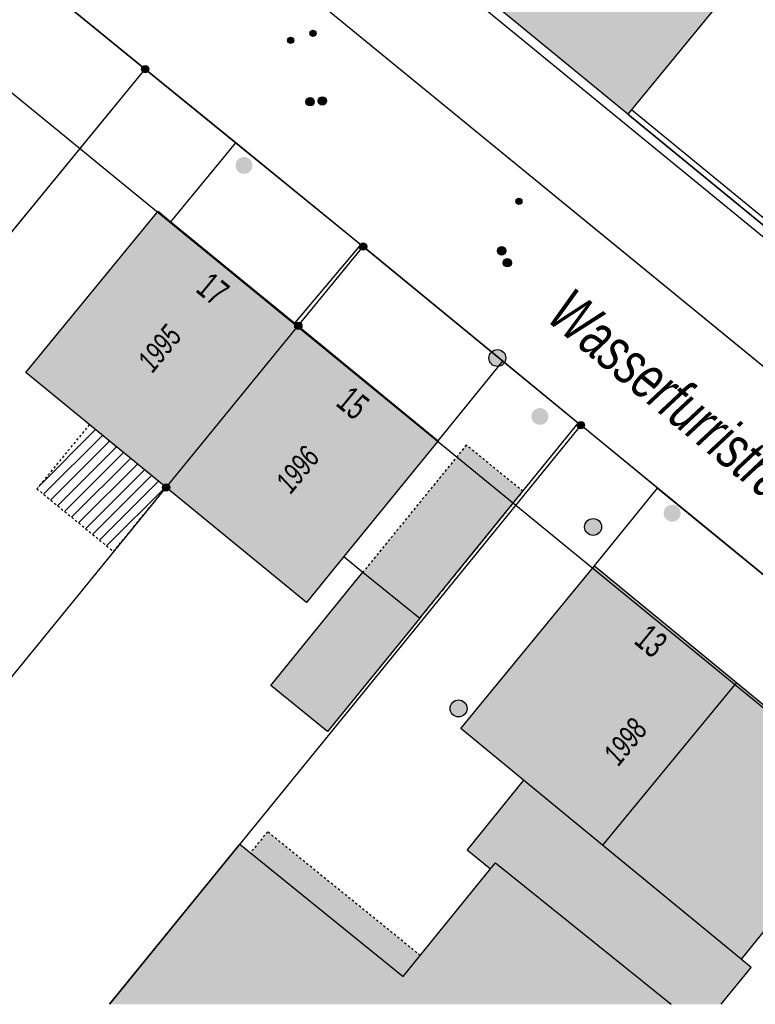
# Model space of a CAD drawing. Header units: metres. Extents: x 2695751 to 2696029, y 1260877 to 1261206.
# Tile 34 of 70: x 2695959 to 2695992, y 1260882 to 1260926. Entities that reach past the tile are written whole.
import ezdxf

# ---------------------------------------------------------------- set-up
doc = ezdxf.new("R2010")
doc.units = ezdxf.units.M
doc.header["$LTSCALE"] = 0.1
for name, pattern in [('AUSGEZOGEN', [0]), ('STRICHLINIE_S4', [0.66, 0.5, -0.16]), ('VERDECKT2_S2', [0.36, 0.2, -0.16])]:
    doc.linetypes.add(name, pattern=pattern)
for name, color, linetype in [('Aménagement du territoire_Ligne de distance', 7, 'AUSGEZOGEN'), ('Limites de bien-fonds', 7, 'AUSGEZOGEN'), ('Mensuration officielle_Bâtiments projetés', 7, 'AUSGEZOGEN'), ('Mensuration officielle_Lignes (Couverture du sol)', 7, 'AUSGEZOGEN'), ('Mensuration officielle_Noms de rues', 7, 'AUSGEZOGEN'), ("Mensuration officielle_N° d'assurance", 7, 'AUSGEZOGEN'), ('Mensuration officielle_N° de bâtiment', 7, 'AUSGEZOGEN'), ('Mensuration officielle_Surface (Objets divers)', 7, 'AUSGEZOGEN'), ('Mensuration officielle_Surfaces de bâtiments (Couverture du sol)', 7, 'AUSGEZOGEN'), ('Mensuration officielle_Surfaces de bâtiments (Objets divers)', 7, 'AUSGEZOGEN'), ('Mensuration officielle_Surfaces de bâtiments - Souterrain', 7, 'AUSGEZOGEN'), ('Points fixes eau potable', 255, 'AUSGEZOGEN'), ('Points fixes EU', 255, 'AUSGEZOGEN'), ('Points fixes gaz', 255, 'AUSGEZOGEN'), ('Points fixes mensuration officielle', 255, 'AUSGEZOGEN'), ('Points fixes réseau électrique', 255, 'AUSGEZOGEN'), ('Réseau AEW', 8, 'AUSGEZOGEN')]:
    doc.layers.add(name, color=color, linetype=linetype)
doc.styles.add('ARIAL', font='arial.ttf')

msp = doc.modelspace()

# ---------------------------------------------------------------- hatches: boundary and pattern name
at = {"layer": 'Mensuration officielle_Bâtiments projetés', "lineweight": 30, "transparency": 33554687}
h = msp.add_hatch(dxfattribs=at)
h.set_pattern_fill('SCHRAFFUR_601', color=254, scale=0.2, style=0, pattern_type=2)
h.set_pattern_definition([(45, (2695855, 1261000), (-0.5656854, 0.5656854), []), (45, (2695854.71716, 1261000.28284), (-0.5656854, 0.5656854), [])])
h.paths.add_polyline_path([(2695962.317, 1260908.124), (2695959.984, 1260905.278), (2695963.387, 1260902.489), (2695965.72, 1260905.335)], flags=0)
at = {"layer": 'Mensuration officielle_Surfaces de bâtiments (Couverture du sol)', "true_color": 0xd2d2d2, "transparency": 33554687}
for points in [[(2695986.224, 1260921.906), (2696007.393, 1260947.716), (2696017.033, 1260939.823), (2696005.194, 1260925.364), (2696011.403, 1260920.272), (2696014.127, 1260918.05), (2696016.533, 1260920.988), (2696027.452, 1260934.301), (2696027.452, 1260946.407), (2696009.733, 1260960.953), (2696004.966, 1260955.148), (2696001.096, 1260958.326), (2695991.31, 1260946.396), (2695995.09, 1260943.299), (2695990.603, 1260937.821), (2695986.83, 1260940.912), (2695979.377, 1260931.834), (2695982.245, 1260929.503), (2695980.135, 1260926.906), (2695980.467, 1260926.633)], [(2695965.72, 1260905.335), (2695971.59, 1260912.51), (2695971.435, 1260912.637), (2695965.937, 1260917.136), (2695965.364, 1260917.604), (2695959.495, 1260910.437)], [(2695971.59, 1260912.51), (2695965.72, 1260905.335), (2695971.946, 1260900.229), (2695973.606, 1260902.264), (2695977.796, 1260907.403)], [(2695991.038, 1260896.667), (2695984.736, 1260901.849), (2695984.68, 1260901.779), (2695978.798, 1260894.624), (2695981.586, 1260892.332), (2695985.099, 1260889.443)], [(2695976.991, 1260899.532), (2695974.461, 1260901.574), (2695970.368, 1260896.541), (2695972.891, 1260894.49)], [(2695991.247, 1260884.389), (2695997.084, 1260891.581), (2695997.141, 1260891.65), (2695991.038, 1260896.667), (2695985.099, 1260889.443)], [(2695963.204, 1260882.381), (2695988.138, 1260882.381), (2695980.343, 1260888.665), (2695980.122, 1260888.393), (2695977.005, 1260884.548), (2695976.249, 1260883.615), (2695969.468, 1260889.113), (2695968.994, 1260889.497)]]:
    msp.add_hatch(color=254, dxfattribs=at).paths.add_polyline_path(points)
at = {"layer": 'Mensuration officielle_Surfaces de bâtiments (Objets divers)', "true_color": 0xebebeb, "transparency": 33554687}
for points in [[(2695976.991, 1260899.532), (2695981.56, 1260905.164), (2695979.047, 1260907.213), (2695974.461, 1260901.574)], [(2695969.468, 1260889.113), (2695976.249, 1260883.615), (2695977.005, 1260884.548), (2695970.223, 1260890.045)]]:
    msp.add_hatch(color=7, dxfattribs=at).paths.add_polyline_path(points)
at = {"layer": 'Mensuration officielle_Surfaces de bâtiments - Souterrain', "true_color": 0xf5f5f5, "transparency": 33554687}
msp.add_hatch(color=7, dxfattribs=at).paths.add_polyline_path([(2695979.079, 1260889.239), (2695980.122, 1260888.393), (2695980.343, 1260888.665), (2695988.138, 1260882.381), (2695990.365, 1260882.381), (2695991.695, 1260884.021), (2695991.247, 1260884.389), (2695981.586, 1260892.332)])
at = {"layer": 'Points fixes eau potable', "transparency": 33554687}
for points in [[(2695971.994, 1260922.318), (2695972.025, 1260922.297), (2695972.061, 1260922.283), (2695972.098, 1260922.276), (2695972.136, 1260922.277), (2695972.173, 1260922.285), (2695972.207, 1260922.301), (2695972.238, 1260922.323), (2695972.264, 1260922.351), (2695972.283, 1260922.384), (2695972.295, 1260922.42), (2695972.3, 1260922.457), (2695972.298, 1260922.495), (2695972.287, 1260922.532), (2695972.27, 1260922.565), (2695972.246, 1260922.595), (2695972.217, 1260922.619), (2695972.183, 1260922.637), (2695972.147, 1260922.647), (2695972.109, 1260922.65), (2695972.071, 1260922.646), (2695972.035, 1260922.634), (2695972.003, 1260922.615), (2695971.974, 1260922.589), (2695971.952, 1260922.559), (2695971.936, 1260922.524), (2695971.927, 1260922.488), (2695971.926, 1260922.45), (2695971.933, 1260922.412), (2695971.946, 1260922.377), (2695971.967, 1260922.345)], [(2695980.75, 1260915.17), (2695980.782, 1260915.149), (2695980.818, 1260915.135), (2695980.855, 1260915.129), (2695980.893, 1260915.13), (2695980.93, 1260915.139), (2695980.964, 1260915.155), (2695980.995, 1260915.178), (2695981.02, 1260915.206), (2695981.039, 1260915.239), (2695981.051, 1260915.275), (2695981.055, 1260915.312), (2695981.052, 1260915.35), (2695981.042, 1260915.387), (2695981.024, 1260915.42), (2695981, 1260915.449), (2695980.97, 1260915.473), (2695980.937, 1260915.491), (2695980.9, 1260915.501), (2695980.862, 1260915.503), (2695980.825, 1260915.498), (2695980.789, 1260915.486), (2695980.756, 1260915.466), (2695980.728, 1260915.441), (2695980.706, 1260915.41), (2695980.69, 1260915.376), (2695980.682, 1260915.339), (2695980.681, 1260915.301), (2695980.688, 1260915.263), (2695980.702, 1260915.228), (2695980.723, 1260915.197)]]:
    msp.add_hatch(color=7, dxfattribs=at).paths.add_polyline_path(points)
at = {"layer": 'Points fixes EU', "lineweight": 25, "transparency": 33554687}
for points in [[(2695968.884, 1260919.87), (2695968.844, 1260919.806), (2695968.817, 1260919.735), (2695968.805, 1260919.66), (2695968.808, 1260919.584), (2695968.826, 1260919.511), (2695968.859, 1260919.442), (2695968.905, 1260919.382), (2695968.962, 1260919.332), (2695969.028, 1260919.295), (2695969.1, 1260919.271), (2695969.176, 1260919.263), (2695969.251, 1260919.27), (2695969.324, 1260919.292), (2695969.391, 1260919.328), (2695969.449, 1260919.377), (2695969.496, 1260919.437), (2695969.53, 1260919.505), (2695969.549, 1260919.578), (2695969.554, 1260919.654), (2695969.543, 1260919.729), (2695969.517, 1260919.8), (2695969.477, 1260919.865), (2695969.426, 1260919.92), (2695969.364, 1260919.964), (2695969.294, 1260919.995), (2695969.22, 1260920.011), (2695969.144, 1260920.011), (2695969.07, 1260919.997), (2695969, 1260919.967), (2695968.937, 1260919.925)], [(2695982.605, 1260908.256), (2695982.646, 1260908.32), (2695982.673, 1260908.391), (2695982.686, 1260908.466), (2695982.684, 1260908.541), (2695982.666, 1260908.615), (2695982.634, 1260908.684), (2695982.588, 1260908.745), (2695982.532, 1260908.795), (2695982.466, 1260908.833), (2695982.394, 1260908.857), (2695982.319, 1260908.866), (2695982.243, 1260908.86), (2695982.17, 1260908.838), (2695982.103, 1260908.802), (2695982.045, 1260908.754), (2695981.997, 1260908.695), (2695981.963, 1260908.627), (2695981.942, 1260908.554), (2695981.937, 1260908.479), (2695981.947, 1260908.403), (2695981.973, 1260908.332), (2695982.012, 1260908.267), (2695982.063, 1260908.211), (2695982.124, 1260908.166), (2695982.194, 1260908.135), (2695982.268, 1260908.119), (2695982.343, 1260908.117), (2695982.418, 1260908.131), (2695982.488, 1260908.16), (2695982.551, 1260908.202)], [(2695988.47, 1260903.948), (2695988.513, 1260904.011), (2695988.542, 1260904.081), (2695988.557, 1260904.155), (2695988.557, 1260904.231), (2695988.541, 1260904.305), (2695988.511, 1260904.375), (2695988.467, 1260904.437), (2695988.412, 1260904.489), (2695988.347, 1260904.529), (2695988.276, 1260904.555), (2695988.201, 1260904.566), (2695988.125, 1260904.561), (2695988.052, 1260904.542), (2695987.984, 1260904.508), (2695987.924, 1260904.461), (2695987.875, 1260904.403), (2695987.839, 1260904.337), (2695987.816, 1260904.264), (2695987.809, 1260904.189), (2695987.817, 1260904.113), (2695987.84, 1260904.041), (2695987.877, 1260903.975), (2695987.927, 1260903.918), (2695987.987, 1260903.872), (2695988.056, 1260903.839), (2695988.129, 1260903.82), (2695988.205, 1260903.817), (2695988.28, 1260903.829), (2695988.351, 1260903.855), (2695988.415, 1260903.896)]]:
    msp.add_hatch(color=7, dxfattribs=at).paths.add_polyline_path(points)
at = {"layer": 'Points fixes EU', "transparency": 33554687}
for points in [[(2695985.05, 1260903.58), (2695985.042, 1260903.655), (2695985.02, 1260903.728), (2695984.983, 1260903.794), (2695984.933, 1260903.851), (2695984.873, 1260903.898), (2695984.805, 1260903.931), (2695984.732, 1260903.95), (2695984.656, 1260903.954), (2695984.581, 1260903.943), (2695984.51, 1260903.916), (2695984.445, 1260903.876), (2695984.39, 1260903.824), (2695984.347, 1260903.762), (2695984.317, 1260903.692), (2695984.302, 1260903.618), (2695984.302, 1260903.542), (2695984.317, 1260903.467), (2695984.347, 1260903.398), (2695984.39, 1260903.335), (2695984.445, 1260903.283), (2695984.51, 1260903.243), (2695984.581, 1260903.217), (2695984.656, 1260903.205), (2695984.732, 1260903.209), (2695984.805, 1260903.228), (2695984.873, 1260903.261), (2695984.933, 1260903.308), (2695984.983, 1260903.365), (2695985.02, 1260903.432), (2695985.042, 1260903.504)], [(2695978.985, 1260895.274), (2695979.029, 1260895.335), (2695979.06, 1260895.405), (2695979.076, 1260895.479), (2695979.077, 1260895.555), (2695979.063, 1260895.629), (2695979.034, 1260895.699), (2695978.991, 1260895.762), (2695978.937, 1260895.815), (2695978.873, 1260895.856), (2695978.802, 1260895.883), (2695978.728, 1260895.896), (2695978.652, 1260895.893), (2695978.578, 1260895.875), (2695978.509, 1260895.842), (2695978.449, 1260895.797), (2695978.399, 1260895.74), (2695978.361, 1260895.674), (2695978.337, 1260895.602), (2695978.329, 1260895.527), (2695978.335, 1260895.451), (2695978.357, 1260895.378), (2695978.393, 1260895.311), (2695978.442, 1260895.253), (2695978.501, 1260895.206), (2695978.569, 1260895.172), (2695978.642, 1260895.152), (2695978.718, 1260895.147), (2695978.793, 1260895.157), (2695978.864, 1260895.183), (2695978.929, 1260895.222)]]:
    msp.add_hatch(color=7, dxfattribs=at).paths.add_polyline_path(points)
at = {"layer": 'Points fixes gaz', "transparency": 33554687}
for points in [[(2695972.541, 1260922.353), (2695972.573, 1260922.333), (2695972.608, 1260922.319), (2695972.645, 1260922.313), (2695972.683, 1260922.314), (2695972.72, 1260922.323), (2695972.754, 1260922.34), (2695972.785, 1260922.363), (2695972.81, 1260922.391), (2695972.828, 1260922.424), (2695972.84, 1260922.46), (2695972.844, 1260922.498), (2695972.841, 1260922.536), (2695972.83, 1260922.572), (2695972.812, 1260922.605), (2695972.788, 1260922.634), (2695972.758, 1260922.658), (2695972.724, 1260922.675), (2695972.687, 1260922.685), (2695972.65, 1260922.687), (2695972.612, 1260922.682), (2695972.576, 1260922.669), (2695972.544, 1260922.65), (2695972.516, 1260922.624), (2695972.494, 1260922.593), (2695972.479, 1260922.558), (2695972.471, 1260922.521), (2695972.47, 1260922.483), (2695972.477, 1260922.446), (2695972.492, 1260922.411), (2695972.513, 1260922.379)], [(2695980.498, 1260915.698), (2695980.53, 1260915.677), (2695980.566, 1260915.663), (2695980.603, 1260915.657), (2695980.641, 1260915.658), (2695980.678, 1260915.667), (2695980.712, 1260915.683), (2695980.743, 1260915.706), (2695980.768, 1260915.734), (2695980.787, 1260915.767), (2695980.799, 1260915.803), (2695980.803, 1260915.84), (2695980.8, 1260915.878), (2695980.79, 1260915.915), (2695980.772, 1260915.948), (2695980.748, 1260915.977), (2695980.718, 1260916.001), (2695980.684, 1260916.019), (2695980.648, 1260916.029), (2695980.61, 1260916.031), (2695980.572, 1260916.026), (2695980.537, 1260916.014), (2695980.504, 1260915.994), (2695980.476, 1260915.969), (2695980.454, 1260915.938), (2695980.438, 1260915.903), (2695980.43, 1260915.866), (2695980.429, 1260915.829), (2695980.436, 1260915.791), (2695980.45, 1260915.756), (2695980.471, 1260915.725)]]:
    msp.add_hatch(color=7, dxfattribs=at).paths.add_polyline_path(points)
at = {"layer": 'Points fixes mensuration officielle', "transparency": 33554687}
for points in [[(2695964.952, 1260923.91), (2695964.949, 1260923.943), (2695964.939, 1260923.974), (2695964.923, 1260924.003), (2695964.902, 1260924.028), (2695964.876, 1260924.048), (2695964.846, 1260924.062), (2695964.815, 1260924.071), (2695964.782, 1260924.072), (2695964.749, 1260924.067), (2695964.718, 1260924.056), (2695964.691, 1260924.039), (2695964.667, 1260924.016), (2695964.648, 1260923.989), (2695964.635, 1260923.959), (2695964.628, 1260923.926), (2695964.628, 1260923.894), (2695964.635, 1260923.861), (2695964.648, 1260923.831), (2695964.667, 1260923.804), (2695964.691, 1260923.781), (2695964.718, 1260923.764), (2695964.749, 1260923.753), (2695964.782, 1260923.748), (2695964.815, 1260923.749), (2695964.846, 1260923.758), (2695964.876, 1260923.772), (2695964.902, 1260923.792), (2695964.923, 1260923.817), (2695964.939, 1260923.846), (2695964.949, 1260923.877)], [(2695974.632, 1260916.03), (2695974.629, 1260916.063), (2695974.619, 1260916.094), (2695974.603, 1260916.123), (2695974.582, 1260916.148), (2695974.556, 1260916.168), (2695974.526, 1260916.182), (2695974.495, 1260916.191), (2695974.462, 1260916.192), (2695974.429, 1260916.187), (2695974.398, 1260916.176), (2695974.371, 1260916.159), (2695974.347, 1260916.136), (2695974.328, 1260916.109), (2695974.315, 1260916.079), (2695974.308, 1260916.046), (2695974.308, 1260916.014), (2695974.315, 1260915.981), (2695974.328, 1260915.951), (2695974.347, 1260915.924), (2695974.371, 1260915.901), (2695974.398, 1260915.884), (2695974.429, 1260915.873), (2695974.462, 1260915.868), (2695974.495, 1260915.869), (2695974.526, 1260915.878), (2695974.556, 1260915.892), (2695974.582, 1260915.912), (2695974.603, 1260915.937), (2695974.619, 1260915.966), (2695974.629, 1260915.997)], [(2695971.752, 1260912.51), (2695971.749, 1260912.543), (2695971.739, 1260912.574), (2695971.723, 1260912.603), (2695971.702, 1260912.628), (2695971.676, 1260912.648), (2695971.646, 1260912.662), (2695971.615, 1260912.671), (2695971.582, 1260912.672), (2695971.549, 1260912.667), (2695971.518, 1260912.656), (2695971.491, 1260912.639), (2695971.467, 1260912.616), (2695971.448, 1260912.589), (2695971.435, 1260912.559), (2695971.428, 1260912.526), (2695971.428, 1260912.494), (2695971.435, 1260912.461), (2695971.448, 1260912.431), (2695971.467, 1260912.404), (2695971.491, 1260912.381), (2695971.518, 1260912.364), (2695971.549, 1260912.353), (2695971.582, 1260912.348), (2695971.615, 1260912.349), (2695971.646, 1260912.358), (2695971.676, 1260912.372), (2695971.702, 1260912.392), (2695971.723, 1260912.417), (2695971.739, 1260912.446), (2695971.749, 1260912.477)], [(2695984.292, 1260908.1), (2695984.289, 1260908.133), (2695984.279, 1260908.164), (2695984.263, 1260908.193), (2695984.242, 1260908.218), (2695984.216, 1260908.238), (2695984.186, 1260908.252), (2695984.155, 1260908.261), (2695984.122, 1260908.262), (2695984.089, 1260908.257), (2695984.058, 1260908.246), (2695984.031, 1260908.229), (2695984.007, 1260908.206), (2695983.988, 1260908.179), (2695983.975, 1260908.149), (2695983.968, 1260908.116), (2695983.968, 1260908.084), (2695983.975, 1260908.051), (2695983.988, 1260908.021), (2695984.007, 1260907.994), (2695984.031, 1260907.971), (2695984.058, 1260907.954), (2695984.089, 1260907.943), (2695984.122, 1260907.938), (2695984.155, 1260907.939), (2695984.186, 1260907.948), (2695984.216, 1260907.962), (2695984.242, 1260907.982), (2695984.263, 1260908.007), (2695984.279, 1260908.036), (2695984.289, 1260908.067)], [(2695965.882, 1260905.335), (2695965.879, 1260905.368), (2695965.869, 1260905.399), (2695965.853, 1260905.428), (2695965.832, 1260905.453), (2695965.806, 1260905.473), (2695965.776, 1260905.487), (2695965.745, 1260905.496), (2695965.712, 1260905.497), (2695965.679, 1260905.492), (2695965.648, 1260905.481), (2695965.621, 1260905.464), (2695965.597, 1260905.441), (2695965.578, 1260905.414), (2695965.565, 1260905.384), (2695965.558, 1260905.351), (2695965.558, 1260905.319), (2695965.565, 1260905.286), (2695965.578, 1260905.256), (2695965.597, 1260905.229), (2695965.621, 1260905.206), (2695965.648, 1260905.189), (2695965.679, 1260905.178), (2695965.712, 1260905.173), (2695965.745, 1260905.174), (2695965.776, 1260905.183), (2695965.806, 1260905.197), (2695965.832, 1260905.217), (2695965.853, 1260905.242), (2695965.869, 1260905.271), (2695965.879, 1260905.302)]]:
    msp.add_hatch(color=7, dxfattribs=at).paths.add_polyline_path(points)
at = {"layer": 'Points fixes réseau électrique', "transparency": 33554687}
msp.add_hatch(color=7, dxfattribs=at).paths.add_polyline_path([(2695980.798, 1260911.126), (2695980.782, 1260911.2), (2695980.751, 1260911.27), (2695980.707, 1260911.331), (2695980.651, 1260911.383), (2695980.586, 1260911.422), (2695980.515, 1260911.447), (2695980.44, 1260911.458), (2695980.364, 1260911.453), (2695980.291, 1260911.433), (2695980.223, 1260911.398), (2695980.164, 1260911.351), (2695980.115, 1260911.293), (2695980.079, 1260911.226), (2695980.058, 1260911.153), (2695980.051, 1260911.078), (2695980.06, 1260911.002), (2695980.084, 1260910.93), (2695980.121, 1260910.864), (2695980.172, 1260910.808), (2695980.232, 1260910.762), (2695980.301, 1260910.73), (2695980.375, 1260910.712), (2695980.45, 1260910.709), (2695980.525, 1260910.721), (2695980.596, 1260910.749), (2695980.66, 1260910.79), (2695980.714, 1260910.843), (2695980.756, 1260910.906), (2695980.785, 1260910.976), (2695980.8, 1260911.05)])
at = {"layer": 'Réseau AEW', "transparency": 33554687}
for points in [[(2695972.103, 1260925.501), (2695972.103, 1260925.487), (2695972.105, 1260925.473), (2695972.109, 1260925.46), (2695972.114, 1260925.447), (2695972.12, 1260925.434), (2695972.127, 1260925.422), (2695972.136, 1260925.411), (2695972.145, 1260925.401), (2695972.156, 1260925.392), (2695972.167, 1260925.384), (2695972.179, 1260925.378), (2695972.192, 1260925.372), (2695972.206, 1260925.368), (2695972.219, 1260925.365), (2695972.233, 1260925.364), (2695972.247, 1260925.364), (2695972.261, 1260925.365), (2695972.274, 1260925.368), (2695972.288, 1260925.372), (2695972.301, 1260925.378), (2695972.313, 1260925.384), (2695972.324, 1260925.392), (2695972.335, 1260925.401), (2695972.344, 1260925.411), (2695972.353, 1260925.422), (2695972.36, 1260925.434), (2695972.366, 1260925.447), (2695972.371, 1260925.46), (2695972.375, 1260925.473), (2695972.377, 1260925.487), (2695972.377, 1260925.501), (2695972.377, 1260925.515), (2695972.375, 1260925.529), (2695972.371, 1260925.542), (2695972.366, 1260925.555), (2695972.36, 1260925.568), (2695972.353, 1260925.58), (2695972.344, 1260925.591), (2695972.335, 1260925.601), (2695972.324, 1260925.61), (2695972.313, 1260925.618), (2695972.301, 1260925.624), (2695972.288, 1260925.63), (2695972.274, 1260925.634), (2695972.261, 1260925.637), (2695972.247, 1260925.638), (2695972.233, 1260925.638), (2695972.219, 1260925.637), (2695972.206, 1260925.634), (2695972.192, 1260925.63), (2695972.179, 1260925.624), (2695972.167, 1260925.618), (2695972.156, 1260925.61), (2695972.145, 1260925.601), (2695972.136, 1260925.591), (2695972.127, 1260925.58), (2695972.12, 1260925.568), (2695972.114, 1260925.555), (2695972.109, 1260925.542), (2695972.105, 1260925.529), (2695972.103, 1260925.515)], [(2695971.112, 1260925.196), (2695971.112, 1260925.182), (2695971.114, 1260925.168), (2695971.118, 1260925.155), (2695971.123, 1260925.142), (2695971.129, 1260925.129), (2695971.136, 1260925.117), (2695971.145, 1260925.106), (2695971.154, 1260925.096), (2695971.165, 1260925.087), (2695971.176, 1260925.079), (2695971.188, 1260925.073), (2695971.201, 1260925.067), (2695971.215, 1260925.063), (2695971.228, 1260925.06), (2695971.242, 1260925.059), (2695971.256, 1260925.059), (2695971.27, 1260925.06), (2695971.283, 1260925.063), (2695971.297, 1260925.067), (2695971.31, 1260925.073), (2695971.322, 1260925.079), (2695971.333, 1260925.087), (2695971.344, 1260925.096), (2695971.353, 1260925.106), (2695971.362, 1260925.117), (2695971.369, 1260925.129), (2695971.375, 1260925.142), (2695971.38, 1260925.155), (2695971.384, 1260925.168), (2695971.386, 1260925.182), (2695971.386, 1260925.196), (2695971.386, 1260925.21), (2695971.384, 1260925.224), (2695971.38, 1260925.237), (2695971.375, 1260925.25), (2695971.369, 1260925.263), (2695971.362, 1260925.275), (2695971.353, 1260925.286), (2695971.344, 1260925.296), (2695971.333, 1260925.305), (2695971.322, 1260925.313), (2695971.31, 1260925.319), (2695971.297, 1260925.325), (2695971.283, 1260925.329), (2695971.27, 1260925.332), (2695971.256, 1260925.333), (2695971.242, 1260925.333), (2695971.228, 1260925.332), (2695971.215, 1260925.329), (2695971.201, 1260925.325), (2695971.188, 1260925.319), (2695971.176, 1260925.313), (2695971.165, 1260925.305), (2695971.154, 1260925.296), (2695971.145, 1260925.286), (2695971.136, 1260925.275), (2695971.129, 1260925.263), (2695971.123, 1260925.25), (2695971.118, 1260925.237), (2695971.114, 1260925.224), (2695971.112, 1260925.21)], [(2695981.245, 1260918.044), (2695981.245, 1260918.03), (2695981.247, 1260918.016), (2695981.251, 1260918.003), (2695981.256, 1260917.99), (2695981.262, 1260917.977), (2695981.269, 1260917.965), (2695981.278, 1260917.954), (2695981.287, 1260917.944), (2695981.298, 1260917.935), (2695981.309, 1260917.927), (2695981.321, 1260917.921), (2695981.334, 1260917.915), (2695981.348, 1260917.911), (2695981.361, 1260917.908), (2695981.375, 1260917.907), (2695981.389, 1260917.907), (2695981.403, 1260917.908), (2695981.416, 1260917.911), (2695981.43, 1260917.915), (2695981.443, 1260917.921), (2695981.455, 1260917.927), (2695981.466, 1260917.935), (2695981.477, 1260917.944), (2695981.486, 1260917.954), (2695981.495, 1260917.965), (2695981.502, 1260917.977), (2695981.508, 1260917.99), (2695981.513, 1260918.003), (2695981.517, 1260918.016), (2695981.519, 1260918.03), (2695981.519, 1260918.044), (2695981.519, 1260918.058), (2695981.517, 1260918.072), (2695981.513, 1260918.085), (2695981.508, 1260918.098), (2695981.502, 1260918.111), (2695981.495, 1260918.123), (2695981.486, 1260918.134), (2695981.477, 1260918.144), (2695981.466, 1260918.153), (2695981.455, 1260918.161), (2695981.443, 1260918.167), (2695981.43, 1260918.173), (2695981.416, 1260918.177), (2695981.403, 1260918.18), (2695981.389, 1260918.181), (2695981.375, 1260918.181), (2695981.361, 1260918.18), (2695981.348, 1260918.177), (2695981.334, 1260918.173), (2695981.321, 1260918.167), (2695981.309, 1260918.161), (2695981.298, 1260918.153), (2695981.287, 1260918.144), (2695981.278, 1260918.134), (2695981.269, 1260918.123), (2695981.262, 1260918.111), (2695981.256, 1260918.098), (2695981.251, 1260918.085), (2695981.247, 1260918.072), (2695981.245, 1260918.058)], [(2695981.382, 1260918.181), (2695981.368, 1260918.181), (2695981.354, 1260918.179), (2695981.341, 1260918.175), (2695981.328, 1260918.17), (2695981.315, 1260918.164), (2695981.303, 1260918.157), (2695981.292, 1260918.148), (2695981.282, 1260918.139), (2695981.273, 1260918.128), (2695981.265, 1260918.117), (2695981.259, 1260918.105), (2695981.253, 1260918.092), (2695981.249, 1260918.078), (2695981.246, 1260918.065), (2695981.245, 1260918.051), (2695981.245, 1260918.037), (2695981.246, 1260918.023), (2695981.249, 1260918.01), (2695981.253, 1260917.996), (2695981.259, 1260917.983), (2695981.265, 1260917.971), (2695981.273, 1260917.96), (2695981.282, 1260917.949), (2695981.292, 1260917.94), (2695981.303, 1260917.931), (2695981.315, 1260917.924), (2695981.328, 1260917.918), (2695981.341, 1260917.913), (2695981.354, 1260917.909), (2695981.368, 1260917.907), (2695981.382, 1260917.907), (2695981.396, 1260917.907), (2695981.41, 1260917.909), (2695981.423, 1260917.913), (2695981.436, 1260917.918), (2695981.449, 1260917.924), (2695981.461, 1260917.931), (2695981.472, 1260917.94), (2695981.482, 1260917.949), (2695981.491, 1260917.96), (2695981.499, 1260917.971), (2695981.505, 1260917.983), (2695981.511, 1260917.996), (2695981.515, 1260918.01), (2695981.518, 1260918.023), (2695981.519, 1260918.037), (2695981.519, 1260918.051), (2695981.518, 1260918.065), (2695981.515, 1260918.078), (2695981.511, 1260918.092), (2695981.505, 1260918.105), (2695981.499, 1260918.117), (2695981.491, 1260918.128), (2695981.482, 1260918.139), (2695981.472, 1260918.148), (2695981.461, 1260918.157), (2695981.449, 1260918.164), (2695981.436, 1260918.17), (2695981.423, 1260918.175), (2695981.41, 1260918.179), (2695981.396, 1260918.181)]]:
    msp.add_hatch(color=1, dxfattribs=at).paths.add_polyline_path(points)

# ---------------------------------------------------------------- linework, layer by layer
at = {"layer": 'Aménagement du territoire_Ligne de distance', "color": 7, "linetype": 'AUSGEZOGEN', "transparency": 33554687}
for points in [[(2696027.452, 1260946.743), (2695987.59, 1260979.4), (2695957.81, 1260944.66), (2696008.61, 1260903.06), (2696027.452, 1260887.642)], [(2696008.304, 1260882.381), (2695998.35, 1260890.53), (2695947.27, 1260932.35), (2695926.54, 1260908.15), (2695905.69, 1260883.84), (2695907.543, 1260882.381)]]:
    msp.add_lwpolyline(points, dxfattribs=at)
at = {"layer": 'Limites de bien-fonds', "color": 7, "linetype": 'AUSGEZOGEN', "transparency": 33554687}
for p, q in [((2695949.41, 1260936.48), (2695964.79, 1260923.91)), ((2695968.57, 1260930.09), (2696003.98, 1260901.096)), ((2695952.01, 1260908.31), (2695964.79, 1260923.91)), ((2695964.79, 1260923.91), (2695974.47, 1260916.03)), ((2695974.47, 1260916.03), (2695984.13, 1260908.1)), ((2695984.13, 1260908.1), (2695963.205, 1260882.381)), ((2696003.44, 1260892.27), (2695984.13, 1260908.1))]:
    msp.add_line(p, q, dxfattribs=at)
msp.add_lwpolyline([(2695951.345, 1260887.779), (2695956.14, 1260893.58), (2695965.72, 1260905.335), (2695971.59, 1260912.51), (2695974.47, 1260916.03)], dxfattribs=at)
at = {"layer": 'Mensuration officielle_Bâtiments projetés', "color": 8, "linetype": 'STRICHLINIE_S4', "transparency": 33554687}
msp.add_lwpolyline([(2695962.317, 1260908.124), (2695959.984, 1260905.278), (2695963.387, 1260902.489), (2695965.72, 1260905.335), (2695962.317, 1260908.124)], close=True, dxfattribs=at)
at = {"layer": 'Mensuration officielle_Lignes (Couverture du sol)', "color": 7, "linetype": 'AUSGEZOGEN', "transparency": 33554687}
for p, q in [((2695964.79, 1260923.91), (2695957.962, 1260929.49)), ((2695986.224, 1260921.906), (2695980.467, 1260926.633)), ((2695968.811, 1260920.637), (2695964.79, 1260923.91)), ((2695965.937, 1260917.136), (2695968.811, 1260920.637)), ((2695974.365, 1260916.116), (2695968.811, 1260920.637)), ((2695965.937, 1260917.136), (2695971.435, 1260912.637)), ((2695971.435, 1260912.637), (2695974.365, 1260916.116)), ((2695965.72, 1260905.335), (2695971.59, 1260912.51)), ((2695971.435, 1260912.637), (2695971.59, 1260912.51)), ((2695971.59, 1260912.51), (2695977.796, 1260907.403)), ((2695977.796, 1260907.403), (2695980.674, 1260910.937)), ((2695984.016, 1260908.193), (2695980.674, 1260910.937)), ((2695977.796, 1260907.403), (2695973.606, 1260902.264)), ((2695984.736, 1260901.849), (2695987.535, 1260905.309)), ((2695987.535, 1260905.309), (2696003.44, 1260892.27)), ((2695973.606, 1260902.264), (2695974.461, 1260901.574)), ((2695984.736, 1260901.849), (2695991.038, 1260896.667)), ((2695974.461, 1260901.574), (2695976.991, 1260899.532)), ((2695991.038, 1260896.667), (2695985.099, 1260889.443)), ((2695991.247, 1260884.389), (2695985.099, 1260889.443))]:
    msp.add_line(p, q, dxfattribs=at)
for points in [[(2696027.452, 1260934.301), (2696016.533, 1260920.988), (2696014.127, 1260918.05), (2696011.403, 1260920.272), (2696005.194, 1260925.364), (2696017.033, 1260939.823), (2696007.393, 1260947.716), (2695986.224, 1260921.906)], [(2696002.603, 1260902.223), (2695968.57, 1260930.09), (2695954.27, 1260941.85)], [(2695954.472, 1260916.849), (2695957.133, 1260914.563), (2695964.79, 1260923.91)], [(2696001.737, 1260907.595), (2696001.896, 1260907.788), (2696002.519, 1260908.548), (2695986.224, 1260921.906)], [(2695965.72, 1260905.335), (2695959.495, 1260910.437), (2695965.364, 1260917.604), (2695965.937, 1260917.136)], [(2695980.674, 1260910.937), (2695974.47, 1260916.03), (2695974.365, 1260916.116)], [(2695976.991, 1260899.532), (2695981.56, 1260905.164), (2695984.016, 1260908.193)], [(2695987.535, 1260905.309), (2695984.13, 1260908.1), (2695984.016, 1260908.193)], [(2695973.606, 1260902.264), (2695971.946, 1260900.229), (2695965.72, 1260905.335)], [(2695985.099, 1260889.443), (2695981.586, 1260892.332), (2695978.798, 1260894.624), (2695984.68, 1260901.779), (2695984.736, 1260901.849)], [(2695976.991, 1260899.532), (2695972.891, 1260894.49), (2695970.368, 1260896.541), (2695974.461, 1260901.574)], [(2695991.038, 1260896.667), (2695997.141, 1260891.65), (2695997.084, 1260891.581), (2695991.247, 1260884.389)], [(2695963.204, 1260882.381), (2695968.994, 1260889.497), (2695969.468, 1260889.113), (2695976.249, 1260883.615), (2695977.005, 1260884.548), (2695980.122, 1260888.393), (2695980.343, 1260888.665), (2695988.138, 1260882.381)], [(2695990.365, 1260882.381), (2695991.695, 1260884.021), (2695991.247, 1260884.389)]]:
    msp.add_lwpolyline(points, dxfattribs=at)
at = {"layer": 'Mensuration officielle_Surface (Objets divers)', "color": 7, "linetype": 'AUSGEZOGEN', "transparency": 33554687}
for p, q in [((2695974.461, 1260901.574), (2695976.991, 1260899.532)), ((2695991.247, 1260884.389), (2695981.586, 1260892.332)), ((2695980.122, 1260888.393), (2695980.343, 1260888.665)), ((2695980.343, 1260888.665), (2695988.138, 1260882.381))]:
    msp.add_line(p, q, dxfattribs=at)
msp.add_lwpolyline([(2695993.524, 1260916.245), (2695986.383, 1260922.099), (2695986.224, 1260921.906), (2696005.308, 1260906.261), (2696005.466, 1260906.454), (2695993.717, 1260916.086), (2695996.051, 1260918.996), (2696006.488, 1260910.451), (2696012.114, 1260917.337), (2696011.92, 1260917.495), (2696006.453, 1260910.803), (2695996.014, 1260919.349), (2695993.524, 1260916.245)], close=True, dxfattribs=at)
at = {"layer": 'Mensuration officielle_Surface (Objets divers)', "color": 7, "linetype": 'VERDECKT2_S2', "transparency": 33554687}
for points in [[(2695976.991, 1260899.532), (2695981.56, 1260905.164), (2695979.047, 1260907.213), (2695974.461, 1260901.574)], [(2695977.005, 1260884.548), (2695970.223, 1260890.045), (2695969.468, 1260889.113)]]:
    msp.add_lwpolyline(points, dxfattribs=at)
at = {"layer": 'Mensuration officielle_Surface (Objets divers)', "color": 7, "linetype": 'AUSGEZOGEN', "transparency": 33554687}
for points in [[(2695981.586, 1260892.332), (2695979.079, 1260889.239), (2695980.122, 1260888.393)], [(2695969.468, 1260889.113), (2695976.249, 1260883.615), (2695977.005, 1260884.548)], [(2695990.365, 1260882.381), (2695991.695, 1260884.021), (2695991.247, 1260884.389)]]:
    msp.add_lwpolyline(points, dxfattribs=at)
at = {"layer": 'Points fixes eau potable', "transparency": 33554687}
for centre in [(2695972.113, 1260922.463), (2695980.868, 1260915.316)]:
    msp.add_circle(centre, 0.187, dxfattribs=at)
at = {"layer": 'Points fixes EU', "transparency": 33554687}
for centre in [(2695984.675, 1260903.58), (2695978.704, 1260895.522)]:
    msp.add_circle(centre, 0.375, dxfattribs=at)
at = {"layer": 'Points fixes gaz', "transparency": 33554687}
for centre in [(2695972.657, 1260922.5), (2695980.616, 1260915.844)]:
    msp.add_circle(centre, 0.187, dxfattribs=at)
at = {"layer": 'Points fixes mensuration officielle', "color": 7, "transparency": 33554687}
for centre in [(2695964.79, 1260923.91), (2695974.47, 1260916.03), (2695971.59, 1260912.51), (2695984.13, 1260908.1), (2695965.72, 1260905.335)]:
    msp.add_circle(centre, 0.162, dxfattribs=at)
at = {"layer": 'Points fixes réseau électrique', "transparency": 33554687}
msp.add_circle((2695980.426, 1260911.083), 0.375, dxfattribs=at)
at = {"layer": 'Réseau AEW', "color": 1, "transparency": 33554687}
for centre in [(2695972.24, 1260925.501), (2695971.249, 1260925.196), (2695981.382, 1260918.044), (2695981.382, 1260918.044)]:
    msp.add_circle(centre, 0.137, dxfattribs=at)

# ---------------------------------------------------------------- texts
at = {"layer": 'Mensuration officielle_Noms de rues', "color": 7, "transparency": 33554687, "insert": (2695989.245, 1260908.51), "char_height": 1.93684, "width": 16.52, "attachment_point": 5, "rotation": 320.6169, "style": 'ARIAL'}
msp.add_mtext('\\A1;{\\fArial|i1|b0;\\H1.936838;\\W0.700000;\\C7;Wasserfurristrasse}\\P', dxfattribs=at)
at = {"layer": "Mensuration officielle_N° d'assurance", "color": 7, "transparency": 33554687, "char_height": 0.96842, "width": 2.45636, "attachment_point": 5, "style": 'ARIAL'}
for s, insert, rotation in [('\\A1;{\\fArial|i1|b0;\\H0.968418;\\W0.700000;\\C7;1995}\\P', (2695965.424, 1260911.507), 50.6862), ('\\A1;{\\fArial|i1|b0;\\H0.968418;\\W0.700000;\\C7;1996}\\P', (2695971.553, 1260906.126), 50.805), ('\\A1;{\\fArial|i1|b0;\\H0.968418;\\W0.700000;\\C7;1998}\\P', (2695986.1, 1260894.04), 50.9373)]:
    msp.add_mtext(s, dxfattribs=dict(at, insert=insert, rotation=rotation))
at = {"layer": 'Mensuration officielle_N° de bâtiment', "color": 7, "transparency": 33554687, "char_height": 1.1621, "width": 1.59081, "attachment_point": 2, "style": 'ARIAL'}
for s, insert, rotation in [('\\W0.64;17', (2695968.169, 1260914.598), 320.7096), ('\\W0.64;15', (2695974.388, 1260909.539), 320.5485), ('\\W0.64;13', (2695987.622, 1260898.974), 320.5746)]:
    msp.add_mtext(s, dxfattribs=dict(at, insert=insert, rotation=rotation))

doc.saveas('drawing.dxf')
